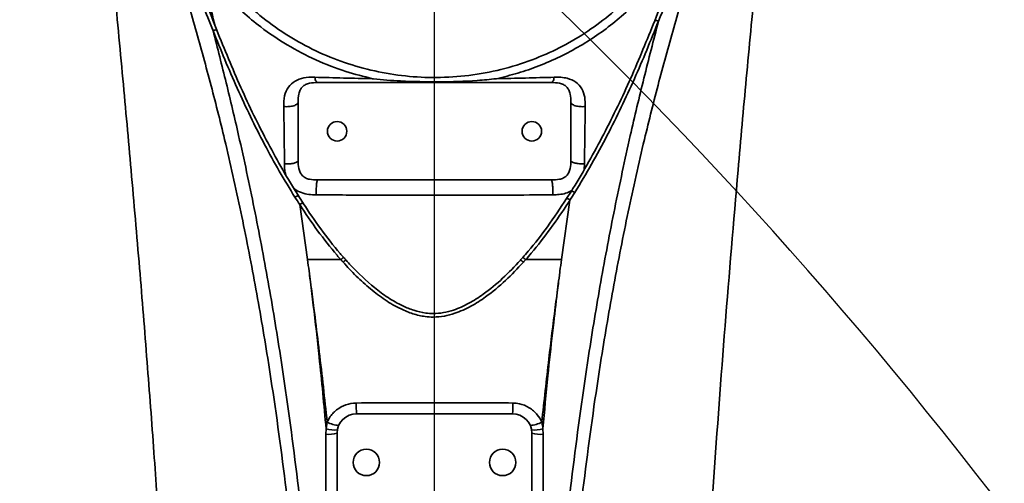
# Model space of a CAD drawing. Header units: millimetres. Extents: x -8713 to 3261, y -18743 to -8704.
# Tile 90 of 156: x -4219 to -3966, y -11573 to -11454. Entities that reach past the tile are written whole.
import ezdxf

# ---------------------------------------------------------------- set-up
doc = ezdxf.new("R2010")
doc.units = ezdxf.units.MM
doc.header["$LTSCALE"] = 10
doc.header["$PDSIZE"] = -1
doc.linetypes.add('CENTER', pattern=[50.8, 31.75, -6.35, 6.35, -6.35])
doc.layers.get('Defpoints').update_dxf_attribs({"true_color": 0x5e5e5e})
doc.layers.add('细实线层', color=7, linetype='Continuous')
doc.dimstyles.new('ISO-25', dxfattribs={"dimscale": 20, "dimtxt": 4, "dimasz": 3.05, "dimexe": 3, "dimexo": 0.625, "dimtad": 1, "dimdec": 0, "dimtxsty": 'Standard', "dimcen": 2.5, "dimclrd": 1, "dimclre": 1, "dimclrt": 4, "dimadec": 1, "dimazin": 2, "dimtfac": 1, "dimtdec": 0, "dimtmove": 0, "dimatfit": 0, "dimfxl": 1, "dimarcsym": 0})

# ---------------------------------------------------------------- blocks, each defined once
blk = doc.blocks.new('*U156')
at = {"color": 0, "linetype": 'CENTER', "transparency": 16777216}
blk.add_line((0, -745.62), (0, -3.6), dxfattribs=at)
blk = doc.blocks.new('*D176')
at = {"color": 1, "lineweight": -2, "transparency": 16777216}
for p, q in [((-4231.58, -11393.12), (-4663.16, -11393.12)), ((-4603.16, -12112.12), (-4603.16, -11454.12)), ((-4239.51, -12173.12), (-4663.16, -12173.12))]:
    blk.add_line(p, q, dxfattribs=at)
at = {"color": 1, "lineweight": 20, "transparency": 16777216}
for points in [[(-4613.33, -11454.12), (-4593, -11454.12), (-4603.16, -11393.12)], [(-4613.33, -12112.12), (-4593, -12112.12), (-4603.16, -12173.12)]]:
    blk.add_solid(points, dxfattribs=at)
at = {"layer": 'Defpoints', "color": 0, "lineweight": 20, "transparency": 16777216}
for p in [(-4603.16, -11393.12), (-4219.08, -11393.12), (-4227.01, -12173.12)]:
    blk.add_point(p, dxfattribs=at)
at = {"color": 4, "transparency": 16777216, "insert": (-4656.11, -11783.12), "char_height": 80, "attachment_point": 5, "rotation": 90}
blk.add_mtext('780', dxfattribs=at)
blk = doc.blocks.new('*D177')
at = {"color": 1, "lineweight": -2, "transparency": 16777216}
for p, q in [((-4603.16, -11162.12), (-4603.16, -10919.27)), ((-4189.07, -11223.12), (-4663.16, -11223.12)), ((-4603.16, -11393.12), (-4603.16, -11223.12)), ((-4231.58, -11393.12), (-4663.16, -11393.12)), ((-4603.16, -11454.12), (-4603.16, -11515.12))]:
    blk.add_line(p, q, dxfattribs=at)
at = {"color": 1, "lineweight": 20, "transparency": 16777216}
for points in [[(-4613.33, -11162.12), (-4593, -11162.12), (-4603.16, -11223.12)], [(-4613.33, -11454.12), (-4593, -11454.12), (-4603.16, -11393.12)]]:
    blk.add_solid(points, dxfattribs=at)
at = {"layer": 'Defpoints', "color": 0, "lineweight": 20, "transparency": 16777216}
for p in [(-4603.16, -11223.12), (-4176.57, -11223.12), (-4219.08, -11393.12)]:
    blk.add_point(p, dxfattribs=at)
at = {"color": 4, "transparency": 16777216, "insert": (-4656.11, -11010.2), "char_height": 80, "attachment_point": 5, "rotation": 90}
blk.add_mtext('170', dxfattribs=at)
blk = doc.blocks.new('*D168')
at = {"color": 1, "lineweight": -2, "transparency": 16777216}
for p, q in [((-2624.13, -11223.12), (-2362.13, -11223.12)), ((-3337.5, -11596.02), (-3395.99, -11655.27))]:
    blk.add_line(p, q, dxfattribs=at)
blk.add_arc((-2969.38, -11223.12), 547.25, 231.7592, 353.6101, dxfattribs=at)
at = {"color": 1, "lineweight": 20, "transparency": 16777216}
for points in [[(-2435.68, -11283.46), (-2415.38, -11284.6), (-2422.13, -11223.12)], [(-3314.83, -11660.56), (-3301.38, -11645.32), (-3353.84, -11612.57)]]:
    blk.add_solid(points, dxfattribs=at)
at = {"layer": 'Defpoints', "color": 0, "lineweight": 20, "transparency": 16777216}
for p in [(-4176.57, -11223.12), (-2969.38, -11223.12), (-2636.63, -11223.12), (-3328.72, -11587.13), (-2967.03, -11770.37)]:
    blk.add_point(p, dxfattribs=at)
at = {"color": 4, "transparency": 16777216, "insert": (-2778.75, -11679.18), "char_height": 80, "attachment_point": 5, "rotation": 22.6847}
blk.add_mtext('130%%D', dxfattribs=at)
blk = doc.blocks.new('*D169')
at = {"color": 1, "lineweight": -2, "transparency": 16777216}
blk.add_arc((-3969.93, -11223.12), 395.04, 288.8561, 351.1439, dxfattribs=at)
at = {"color": 1, "lineweight": 20, "transparency": 16777216}
for points in [[(-3589.74, -11283.16), (-3569.46, -11284.73), (-3574.89, -11223.12)], [(-3839.72, -11606.81), (-3844.79, -11587.12), (-3901.33, -11612.16)]]:
    blk.add_solid(points, dxfattribs=at)
at = {"layer": 'Defpoints', "color": 0, "lineweight": 20, "transparency": 16777216}
for p in [(-4176.57, -11223.12), (-2636.63, -11223.12), (-3945.16, -11363.6), (-3734.03, -11539.99), (-3746.65, -12489.44)]:
    blk.add_point(p, dxfattribs=at)
at = {"color": 4, "transparency": 16777216, "insert": (-3707.87, -11443.02), "char_height": 80, "attachment_point": 5, "rotation": 50}
blk.add_mtext('80°', dxfattribs=at)
blk = doc.blocks.new('*D170')
at = {"color": 1, "lineweight": -2, "transparency": 16777216}
blk.add_arc((-4112.58, -12173.12), 253.67, 304.2348, 76.1888, dxfattribs=at)
at = {"color": 1, "lineweight": 20, "transparency": 16777216}
for points in [[(-4053.24, -11936.88), (-4050.8, -11916.69), (-4112.58, -11919.45)], [(-3965.2, -12391.88), (-3974.53, -12373.81), (-4024.06, -12410.85)]]:
    blk.add_solid(points, dxfattribs=at)
at = {"layer": 'Defpoints', "color": 0, "lineweight": 20, "transparency": 16777216}
for p in [(-4112.58, -11396.72), (-4112.58, -12138.75), (-4112.58, -12173.12), (-3869.21, -12244.68), (-3840.39, -12904.09)]:
    blk.add_point(p, dxfattribs=at)
at = {"color": 4, "transparency": 16777216, "insert": (-3810.81, -12118.76), "char_height": 80, "attachment_point": 5, "rotation": 280.2118}
blk.add_mtext('160%%D', dxfattribs=at)
blk = doc.blocks.new('*D171')
at = {"color": 1, "lineweight": -2, "transparency": 16777216}
blk.add_arc((-4112.58, -12173.12), 312.42, 101.2047, 176.8379, dxfattribs=at)
at = {"color": 1, "lineweight": 20, "transparency": 16777216}
for points in [[(-4174.28, -11856.54), (-4172.29, -11876.77), (-4112.58, -11860.7)], [(-4414.37, -12155.46), (-4434.68, -12156.32), (-4421.93, -12216.83)]]:
    blk.add_solid(points, dxfattribs=at)
at = {"layer": 'Defpoints', "color": 0, "lineweight": 20, "transparency": 16777216}
for p in [(-4112.58, -11396.72), (-4281.27, -11910.16), (-4112.58, -12138.75), (-4112.58, -12173.12), (-4884.91, -12282.25)]:
    blk.add_point(p, dxfattribs=at)
at = {"color": 4, "transparency": 16777216, "insert": (-4388.08, -11933.82), "char_height": 80, "attachment_point": 5, "rotation": 49.0213}
blk.add_mtext('98°', dxfattribs=at)

msp = doc.modelspace()

# ---------------------------------------------------------------- linework, layer by layer
at = {"color": 4}
for centre, radius, start, end in [((-4112.58, -12173.12), 1935.77, 290, 188), ((-4884.99, -12281.68), 1155.77, 26.45821, 69.54179)]:
    msp.add_arc(centre, radius, start, end, dxfattribs=at)
at = {"layer": '细实线层', "linetype": 'Continuous', "lineweight": 35}
for p, q in [((-4082.58, -11470.62), (-4142.58, -11470.62)), ((-4147.58, -11475.62), (-4147.58, -11490.62)), ((-4077.58, -11490.62), (-4077.58, -11475.62)), ((-4074.06, -11491.48), (-4074.15, -11492.94)), ((-4142.58, -11495.62), (-4082.58, -11495.62)), ((-4078.65, -11500.39), (-4077.44, -11498.47)), ((-4145.18, -11516.08), (-4147.19, -11501.96)), ((-4079.97, -11516.08), (-4077.79, -11500.78)), ((-4132.58, -11555.62), (-4092.58, -11555.62)), ((-4140.4, -11559.54), (-4140.12, -11557.77)), ((-4140.51, -11560.91), (-4140.4, -11559.54)), ((-4137.58, -11575.62), (-4137.58, -11560.62)), ((-4087.58, -11560.62), (-4087.58, -11575.62)), ((-4084.76, -11559.54), (-4084.64, -11560.91))]:
    msp.add_line(p, q, dxfattribs=at)
for centre, radius in [((-4137.58, -11483.12), 2.5), ((-4087.58, -11483.12), 2.5), ((-4130.08, -11568.12), 3.4), ((-4095.08, -11568.12), 3.4)]:
    msp.add_circle(centre, radius, dxfattribs=at)
for centre, radius, start, end in [((-4055.72, -11455.89), 1.18, 57.2208, 105.4556), ((-4168.8, -11458.32), 1.2, 75.4092, 122.6796), ((-4135.26, -11517.27), 1.82, 109.5378, 139.061), ((-4090.55, -11517.27), 1.82, 40.8501, 70.3388), ((-4114.14, -11553.53), 18.56, 178, 186.4931), ((-4111.01, -11553.53), 18.56, 353.5069, 2), ((-4132.58, -11560.62), 5, 90, 180), ((-4092.58, -11560.62), 5, 0, 90), ((-4136.82, -11552.04), 6.61, 240.0468, 266.9742), ((-4088.34, -11552.04), 6.61, 273.0264, 299.9539), ((-4139.8, -11553.03), 7.91, 264.7998, 286.2977), ((-4138.34, -11551.75), 8.06, 255.1915, 275.9246), ((-4086.82, -11551.75), 8.06, 264.0768, 284.8098), ((-4085.36, -11553.03), 7.91, 253.7023, 275.2002)]:
    msp.add_arc(centre, radius, start, end, dxfattribs=at)
for points, knots in [([(-4214, -12165.78), (-4214, -12165.78), (-4213.78, -12162.5), (-4213.03, -12155.96), (-4211.23, -12146.31), (-4208.9, -12136.77), (-4206.21, -12127.31), (-4201.83, -12113.02), (-4195.75, -12093.74), (-4188.28, -12069.27), (-4181.45, -12044.42), (-4175.19, -12019.28), (-4169.56, -11993.93), (-4164.54, -11968.42), (-4160.08, -11942.77), (-4156.49, -11919.16), (-4153.61, -11897.63), (-4150.66, -11872.84), (-4147.67, -11842.57), (-4145.04, -11806.82), (-4143.42, -11773.34), (-4142.6, -11742.18), (-4142.43, -11713.35), (-4142.85, -11684.53), (-4143.91, -11655.73), (-4145.61, -11626.98), (-4148.03, -11598.31), (-4151.21, -11569.73), (-4154.8, -11544.46), (-4158.55, -11522.49), (-4162.23, -11503.77), (-4166.1, -11486.43), (-4170.14, -11470.47), (-4174.16, -11455.88), (-4177.84, -11443.34), (-4181, -11432.85), (-4183.45, -11424.27), (-4185.58, -11415.64), (-4187.23, -11406.91), (-4187.88, -11400.96), (-4188.07, -11397.97), (-4188.07, -11397.97)], [0, 0, 0, 0, 0, 0.01301, 0.026041, 0.039107, 0.052186, 0.065236, 0.098285, 0.131337, 0.164479, 0.197635, 0.230783, 0.263883, 0.29699, 0.330092, 0.354896, 0.379701, 0.425148, 0.470605, 0.516053, 0.552611, 0.58917, 0.62573, 0.66229, 0.698856, 0.73542, 0.771996, 0.808571, 0.83298, 0.857393, 0.881798, 0.901401, 0.921008, 0.940607, 0.952487, 0.964399, 0.9763, 0.988162, 1, 1, 1, 1, 1]), ([(-4168.89, -11456.1), (-4169.53, -11453.62), (-4171.13, -11447.32), (-4173.57, -11437.95), (-4175.9, -11428.32), (-4177.7, -11419.99), (-4179.06, -11412.49), (-4180.11, -11405.44), (-4180.54, -11400.85), (-4180.75, -11398.55)], [0, 0, 0, 0, 0.128756, 0.327308, 0.490245, 0.633553, 0.762759, 0.88148, 1, 1, 1, 1]), ([(-4037.09, -11397.97), (-4037.09, -11397.97), (-4037.27, -11400.94), (-4037.92, -11406.83), (-4039.54, -11415.49), (-4041.65, -11424.04), (-4044.07, -11432.55), (-4047.23, -11443.03), (-4050.92, -11455.63), (-4054.99, -11470.35), (-4059.04, -11486.4), (-4062.93, -11503.79), (-4066.6, -11522.51), (-4070.35, -11544.49), (-4073.94, -11569.75), (-4077.11, -11598.32), (-4079.53, -11627), (-4081.23, -11655.74), (-4082.28, -11684.54), (-4082.71, -11713.35), (-4082.53, -11742.18), (-4081.71, -11773.43), (-4080.07, -11807.07), (-4077.42, -11843.07), (-4074.16, -11875.88), (-4070.54, -11905.5), (-4066.76, -11931.94), (-4062.43, -11958.28), (-4057.86, -11982.63), (-4053.16, -12005), (-4048.45, -12025.42), (-4043.34, -12045.68), (-4037.8, -12065.77), (-4031.9, -12085.64), (-4026.6, -12102.81), (-4021.97, -12117.29), (-4018.27, -12129.22), (-4015, -12141.23), (-4012.46, -12153.38), (-4011.44, -12161.63), (-4011.15, -12165.78), (-4011.15, -12165.78)], [0, 0, 0, 0, 0, 0.011737, 0.023498, 0.035297, 0.047107, 0.058885, 0.078665, 0.098453, 0.118236, 0.14264, 0.167053, 0.191461, 0.228033, 0.264608, 0.30117, 0.337733, 0.374291, 0.410849, 0.447405, 0.483961, 0.529727, 0.575503, 0.621268, 0.655189, 0.68911, 0.723035, 0.756959, 0.783715, 0.810475, 0.837228, 0.863999, 0.890777, 0.917545, 0.934043, 0.950588, 0.96711, 0.983572, 1, 1, 1, 1, 1]), ([(-4044.15, -11423.22), (-4045.25, -11427), (-4047.45, -11434.56), (-4051.14, -11445.11), (-4053.86, -11451.86), (-4055.08, -11454.89)], [0, 0, 0, 0, 0.354535, 0.709938, 1, 1, 1, 1]), ([(-4169.45, -11457.3), (-4170.36, -11455.07), (-4172.94, -11448.74), (-4176.73, -11438.23), (-4179.19, -11429.88), (-4180.42, -11425.7)], [0, 0, 0, 0, 0.214464, 0.606644, 1, 1, 1, 1]), ([(-4172.35, -11435.72), (-4172.08, -11436.19), (-4170.5, -11438.93), (-4167.15, -11443.67), (-4161.88, -11449.53), (-4155.91, -11454.75), (-4149.32, -11459.26), (-4142.22, -11463.01), (-4134.75, -11465.95), (-4126.98, -11467.99), (-4119.04, -11469.17), (-4110.9, -11469.46), (-4102.67, -11468.78), (-4094.46, -11467.14), (-4086.75, -11464.64), (-4079.62, -11461.38), (-4073.11, -11457.51), (-4067.07, -11452.98), (-4061.61, -11447.8), (-4056.73, -11442.09), (-4054.11, -11437.84), (-4052.8, -11435.72)], [0, 0, 0, 0, 0.011381, 0.066092, 0.121032, 0.175789, 0.231564, 0.28753, 0.343316, 0.399112, 0.455087, 0.510884, 0.569026, 0.627368, 0.685507, 0.738146, 0.790937, 0.843565, 0.895672, 0.947939, 1, 1, 1, 1]), ([(-4128.47, -11469.62), (-4130.78, -11469.04), (-4135.75, -11467.81), (-4143.1, -11464.91), (-4150.44, -11461.1), (-4156.67, -11456.89), (-4162.05, -11452.42), (-4166.62, -11447.82), (-4170.49, -11443.25), (-4172.5, -11440.1), (-4173.3, -11438.85)], [0, 0, 0, 0, 0.127515, 0.275383, 0.42372, 0.571567, 0.678709, 0.799255, 0.920078, 1, 1, 1, 1]), ([(-4051.86, -11438.9), (-4052.47, -11439.87), (-4054.11, -11442.44), (-4057.27, -11446.36), (-4061.26, -11450.65), (-4065.62, -11454.58), (-4070.25, -11458.12), (-4075.15, -11461.27), (-4080.33, -11464.04), (-4085.69, -11466.37), (-4091.14, -11468.27), (-4094.83, -11469.17), (-4096.68, -11469.62)], [0, 0, 0, 0, 0.061357, 0.164266, 0.270323, 0.376385, 0.479901, 0.583419, 0.689688, 0.795958, 0.897676, 1, 1, 1, 1]), ([(-4056.03, -11454.75), (-4054.88, -11451.71), (-4053.16, -11447.21), (-4051.6, -11442.7), (-4051.1, -11441.23)], [0, 0, 0, 0, 0.6751633, 1, 1, 1, 1]), ([(-4173.35, -11443.93), (-4172.6, -11446.1), (-4171.05, -11450.51), (-4169.36, -11454.91), (-4168.5, -11457.15)], [0, 0, 0, 0, 0.491168, 1, 1, 1, 1]), ([(-4194.91, -11445.27), (-4194.13, -11453.39), (-4192.6, -11469.33), (-4191.17, -11485.29), (-4190.47, -11493.12)], [0, 0, 0, 0, 0.508918, 1, 1, 1, 1]), ([(-4030.24, -11445.28), (-4031.01, -11453.39), (-4032.54, -11469.32), (-4033.95, -11485.28), (-4034.65, -11493.12)], [0, 0, 0, 0, 0.508534, 1, 1, 1, 1]), ([(-4016.6, -12166.62), (-4016.6, -12166.62), (-4016.93, -12162.61), (-4017.98, -12154.63), (-4020.43, -12142.79), (-4023.5, -12131.05), (-4026.96, -12119.36), (-4031.3, -12105.09), (-4036.32, -12088.13), (-4041.96, -12068.46), (-4047.36, -12048.3), (-4052.42, -12027.68), (-4057.15, -12006.6), (-4061.82, -11983.74), (-4066.31, -11959.07), (-4070.53, -11932.61), (-4074.21, -11906.05), (-4077.72, -11876.31), (-4080.87, -11843.39), (-4083.41, -11807.28), (-4084.97, -11773.54), (-4085.73, -11742.21), (-4085.86, -11713.31), (-4085.41, -11684.41), (-4084.34, -11655.54), (-4082.64, -11626.71), (-4080.25, -11597.94), (-4077.12, -11569.26), (-4073.61, -11543.87), (-4069.95, -11521.76), (-4066.38, -11502.91), (-4062.65, -11485.49), (-4058.85, -11469.48), (-4056.34, -11459.76), (-4055.08, -11454.89)], [0, 0, 0, 0, 0.0000001, 0.0173161, 0.0346592, 0.0520498, 0.0694581, 0.0868288, 0.1154573, 0.1440936, 0.1727235, 0.2026308, 0.2325443, 0.2624535, 0.2994091, 0.3363654, 0.3732896, 0.4102142, 0.4600018, 0.5098001, 0.559589, 0.5993493, 0.6391095, 0.6788767, 0.7186436, 0.7584305, 0.7982165, 0.8380468, 0.8778754, 0.9044938, 0.9311167, 0.9577327, 0.9788664, 1, 1, 1, 1]), ([(-4077.44, -11498.47), (-4077.44, -11498.47), (-4077.3, -11498.25), (-4075.75, -11495.76), (-4072.91, -11490.93), (-4067.83, -11481.53), (-4062.02, -11469.51), (-4058.03, -11459.67), (-4056.03, -11454.75)], [0, 0, 0, 0, 0.000001, 0.015641, 0.179483, 0.343577, 0.671721, 1, 1, 1, 1]), ([(-4055.08, -11454.89), (-4057.08, -11459.84), (-4061.08, -11469.73), (-4066.98, -11481.91), (-4072.18, -11491.61), (-4075.11, -11496.43), (-4076.57, -11498.85)], [0, 0, 0, 0, 0.328142, 0.656211, 0.827973, 1, 1, 1, 1]), ([(-4169.45, -11457.3), (-4168.3, -11461.77), (-4166.02, -11470.69), (-4162.43, -11485.88), (-4158.79, -11502.89), (-4155.22, -11521.75), (-4151.56, -11543.85), (-4148.05, -11569.24), (-4144.93, -11597.93), (-4142.54, -11626.7), (-4140.84, -11655.53), (-4139.79, -11684.41), (-4139.34, -11713.3), (-4139.47, -11742.21), (-4140.24, -11773.46), (-4141.78, -11807.03), (-4144.31, -11842.88), (-4147.82, -11879.76), (-4151.92, -11913.28), (-4156.37, -11943.47), (-4160.71, -11969.24), (-4165.62, -11994.91), (-4171.12, -12020.44), (-4177.23, -12045.79), (-4183.82, -12070.62), (-4190.91, -12094.88), (-4196.86, -12114.71), (-4201.47, -12130.5), (-4204.61, -12142.41), (-4207.14, -12154.43), (-4208.22, -12162.54), (-4208.56, -12166.62), (-4208.56, -12166.62)], [0, 0, 0, 0, 0.019437, 0.038875, 0.065587, 0.092306, 0.11902, 0.158992, 0.198966, 0.238896, 0.278826, 0.318737, 0.358647, 0.398551, 0.438454, 0.488071, 0.537697, 0.587312, 0.641495, 0.677679, 0.713867, 0.750048, 0.78634, 0.822639, 0.858926, 0.894051, 0.929175, 0.946889, 0.964627, 0.982331, 1, 1, 1, 1, 1]), ([(-4148.4, -11500.07), (-4149.76, -11497.85), (-4152.49, -11493.39), (-4157.56, -11484.1), (-4163.42, -11472.12), (-4167.44, -11462.24), (-4169.45, -11457.3)], [0, 0, 0, 0, 0.163282, 0.326831, 0.663383, 1, 1, 1, 1]), ([(-4168.5, -11457.15), (-4166.49, -11462.07), (-4162.49, -11471.9), (-4156.65, -11483.81), (-4151.61, -11493.05), (-4148.89, -11497.48), (-4147.53, -11499.69)], [0, 0, 0, 0, 0.336785, 0.67341, 0.836584, 1, 1, 1, 1]), ([(-4151.28, -11476.78), (-4151.29, -11476.32), (-4151.3, -11474.93), (-4150.85, -11472.81), (-4149.45, -11470.8), (-4147.37, -11469.6), (-4145.22, -11469.21), (-4143.83, -11469.24), (-4143.32, -11469.25)], [0, 0, 0, 0, 0.105538, 0.318565, 0.505803, 0.695615, 0.886879, 1, 1, 1, 1]), ([(-4143.32, -11469.25), (-4140.87, -11469.32), (-4135.97, -11469.45), (-4130.97, -11469.56), (-4128.47, -11469.62)], [0, 0, 0, 0, 0.49944, 1, 1, 1, 1]), ([(-4128.47, -11469.62), (-4128.47, -11469.62), (-4128.4, -11469.63), (-4126.02, -11469.91), (-4120.35, -11470.32), (-4111.43, -11470.51), (-4103.22, -11470.24), (-4098.31, -11469.81), (-4096.69, -11469.62), (-4096.68, -11469.62)], [0, 0, 0, 0, 0.00065, 0.006194, 0.226709, 0.53599, 0.845198, 0.99935, 1, 1, 1, 1]), ([(-4096.68, -11469.62), (-4094.19, -11469.56), (-4089.19, -11469.45), (-4084.29, -11469.32), (-4081.83, -11469.25)], [0, 0, 0, 0, 0.499304, 1, 1, 1, 1]), ([(-4081.83, -11469.25), (-4081.26, -11469.24), (-4080.12, -11469.23), (-4078.18, -11469.51), (-4076.22, -11470.39), (-4074.66, -11472.14), (-4073.89, -11474.36), (-4073.88, -11475.97), (-4073.87, -11476.78)], [0, 0, 0, 0, 0.1261203, 0.2517384, 0.4424945, 0.6304861, 0.8153379, 1, 1, 1, 1]), ([(-4142.58, -11470.62), (-4143.27, -11470.63), (-4144.34, -11470.64), (-4145.67, -11471.08), (-4146.52, -11471.68), (-4147.11, -11472.53), (-4147.56, -11473.86), (-4147.57, -11474.93), (-4147.58, -11475.62)], [0, 0, 0, 0, 0.24935, 0.381459, 0.499356, 0.61739, 0.749772, 1, 1, 1, 1]), ([(-4077.58, -11475.62), (-4077.59, -11474.93), (-4077.6, -11473.86), (-4078.04, -11472.54), (-4078.63, -11471.68), (-4079.48, -11471.09), (-4080.81, -11470.65), (-4081.88, -11470.63), (-4082.58, -11470.62)], [0, 0, 0, 0, 0.24935, 0.381459, 0.499356, 0.61739, 0.749772, 1, 1, 1, 1]), ([(-4151.1, -11491.48), (-4151.12, -11489.57), (-4151.16, -11484.6), (-4151.24, -11479.76), (-4151.28, -11476.78)], [0, 0, 0, 0, 0.3840643, 1, 1, 1, 1]), ([(-4073.87, -11476.78), (-4073.9, -11478.63), (-4073.98, -11483.45), (-4074.03, -11488.42), (-4074.06, -11491.48)], [0, 0, 0, 0, 0.384158, 1, 1, 1, 1]), ([(-4150.77, -11494.31), (-4150.87, -11493.9), (-4151.08, -11492.97), (-4151.09, -11492.02), (-4151.1, -11491.48)], [0, 0, 0, 0, 0.433611, 1, 1, 1, 1]), ([(-4147.58, -11490.62), (-4147.57, -11491.32), (-4147.56, -11492.38), (-4147.12, -11493.71), (-4146.52, -11494.56), (-4145.67, -11495.16), (-4144.34, -11495.6), (-4143.28, -11495.61), (-4142.58, -11495.62)], [0, 0, 0, 0, 0.24935, 0.381459, 0.499356, 0.61739, 0.749772, 1, 1, 1, 1]), ([(-4082.58, -11495.62), (-4081.88, -11495.61), (-4080.82, -11495.6), (-4079.49, -11495.16), (-4078.64, -11494.57), (-4078.04, -11493.72), (-4077.6, -11492.39), (-4077.59, -11491.32), (-4077.58, -11490.62)], [0, 0, 0, 0, 0.24935, 0.381459, 0.499356, 0.61739, 0.749772, 1, 1, 1, 1]), ([(-4190.47, -11493.12), (-4189.74, -11501.49), (-4188.31, -11517.89), (-4186.37, -11542.04), (-4184.62, -11565.25), (-4183.08, -11587.55), (-4181.72, -11608.98), (-4180.55, -11629.57), (-4179.54, -11649.96), (-4178.68, -11670.14), (-4178, -11690.1), (-4177.52, -11709.2), (-4177.22, -11727.49), (-4177.1, -11746.5), (-4177.2, -11766.13), (-4177.57, -11786.32), (-4178.19, -11805.5), (-4179.04, -11823.75), (-4180.11, -11841.16), (-4181.39, -11857.81), (-4183.03, -11875.81), (-4185.13, -11895.11), (-4187.75, -11915.7), (-4190.62, -11935.63), (-4193.69, -11955.15), (-4196.9, -11974.38), (-4200.2, -11993.56), (-4203.54, -12012.91), (-4206.91, -12032.8), (-4209.06, -12046.27), (-4210.15, -12053.12)], [0, 0, 0, 0, 0.044857, 0.08795, 0.129338, 0.169079, 0.207234, 0.243861, 0.279019, 0.316068, 0.351491, 0.385367, 0.417776, 0.448798, 0.486479, 0.522199, 0.556124, 0.588418, 0.619248, 0.648777, 0.67717, 0.715318, 0.751996, 0.787635, 0.822656, 0.857474, 0.891866, 0.926833, 0.962752, 1, 1, 1, 1]), ([(-4034.65, -11493.12), (-4035.78, -11506.45), (-4038.05, -11533.09), (-4041, -11573.12), (-4043.54, -11613.21), (-4045.58, -11653.35), (-4047.01, -11693.55), (-4047.74, -11733.8), (-4047.62, -11771.19), (-4046.73, -11805.69), (-4045.2, -11837.27), (-4042.87, -11868.79), (-4039.68, -11900.22), (-4035.68, -11931.32), (-4030.99, -11962.07), (-4025.85, -11992.48), (-4020.52, -12022.8), (-4017.15, -12043.01), (-4015.46, -12053.12)], [0, 0, 0, 0, 0.07143, 0.14286, 0.21429, 0.285719, 0.357148, 0.428577, 0.500005, 0.556005, 0.612003, 0.668002, 0.724, 0.779998, 0.834998, 0.889998, 0.944999, 1, 1, 1, 1]), ([(-4142.94, -11499.44), (-4143.58, -11499.42), (-4144.87, -11499.39), (-4146.77, -11498.93), (-4148.16, -11498.32), (-4148.7, -11497.71), (-4148.78, -11497.62)], [0, 0, 0, 0, 0.308158, 0.614347, 0.939758, 1, 1, 1, 1]), ([(-4147.53, -11499.69), (-4147.53, -11499.69), (-4147.14, -11500.32), (-4146.73, -11500.94), (-4146.33, -11501.57)], [0, 0, 0, 0, 0.000027, 1, 1, 1, 1]), ([(-4082.22, -11499.44), (-4084.2, -11499.45), (-4090.17, -11499.49), (-4100.16, -11499.53), (-4113.29, -11499.55), (-4127.59, -11499.52), (-4137.82, -11499.47), (-4142.94, -11499.44)], [0, 0, 0, 0, 0.098579, 0.29578, 0.49345, 0.746223, 1, 1, 1, 1]), ([(-4077.49, -11498.4), (-4077.96, -11498.64), (-4078.92, -11499.13), (-4080.55, -11499.39), (-4081.66, -11499.42), (-4082.22, -11499.44)], [0, 0, 0, 0, 0.315636, 0.657081, 1, 1, 1, 1]), ([(-4076.57, -11498.85), (-4076.97, -11499.49), (-4077.38, -11500.14), (-4077.79, -11500.78), (-4077.79, -11500.78)], [0, 0, 0, 0, 0.999974, 1, 1, 1, 1]), ([(-4147.19, -11501.96), (-4147.19, -11501.96), (-4147.59, -11501.34), (-4148, -11500.7), (-4148.4, -11500.07)], [0, 0, 0, 0, 0.000026, 1, 1, 1, 1]), ([(-4136.63, -11516.08), (-4136.63, -11516.08), (-4136.96, -11515.71), (-4139.04, -11513.31), (-4142.66, -11508.67), (-4145.71, -11504.23), (-4147.19, -11501.96), (-4147.19, -11501.96)], [0, 0, 0, 0, 0.000003, 0.08334, 0.539692, 0.999997, 1, 1, 1, 1]), ([(-4146.33, -11501.57), (-4146.31, -11501.59), (-4144.85, -11503.84), (-4141.83, -11508.23), (-4138.25, -11512.82), (-4136.19, -11515.19), (-4135.87, -11515.55)], [0, 0, 0, 0, 0.003903, 0.460886, 0.916874, 1, 1, 1, 1]), ([(-4089.93, -11515.55), (-4089.46, -11515), (-4087.23, -11512.44), (-4083.35, -11507.46), (-4080.27, -11502.82), (-4078.65, -11500.39)], [0, 0, 0, 0, 0.115513, 0.537104, 1, 1, 1, 1]), ([(-4077.79, -11500.78), (-4077.79, -11500.78), (-4077.93, -11501), (-4079.53, -11503.46), (-4082.7, -11508.1), (-4086.45, -11512.93), (-4088.68, -11515.52), (-4089.17, -11516.08), (-4089.17, -11516.08)], [0, 0, 0, 0, 0.0000031, 0.0409466, 0.4623091, 0.8841926, 0.9999969, 1, 1, 1, 1]), ([(-4140.4, -11559.54), (-4140.97, -11553.4), (-4141.96, -11542.78), (-4143.38, -11530.21), (-4144.29, -11522.86), (-4144.79, -11518.97), (-4145.05, -11517.06), (-4145.18, -11516.08)], [0, 0, 0, 0, 0.423035, 0.730568, 0.867901, 0.931602, 1, 1, 1, 1]), ([(-4145.18, -11516.08), (-4145.05, -11517.06), (-4144.81, -11518.81), (-4144.52, -11521.03), (-4144.1, -11524.21), (-4143.69, -11527.37), (-4142.98, -11533.04), (-4141.78, -11542.76), (-4140.78, -11551.76), (-4140.12, -11557.77)], [0, 0, 0, 0, 0.071218, 0.125883, 0.160765, 0.300292, 0.35402, 0.568932, 1, 1, 1, 1]), ([(-4145.18, -11516.08), (-4143.59, -11516.08), (-4140.74, -11516.08), (-4137.89, -11516.08), (-4136.63, -11516.08)], [0, 0, 0, 0, 0.560009, 1, 1, 1, 1]), ([(-4136.04, -11516.74), (-4136.04, -11516.74), (-4136.24, -11516.52), (-4136.44, -11516.3), (-4136.63, -11516.08), (-4136.63, -11516.08)], [0, 0, 0, 0, 0.000694, 0.999933, 1, 1, 1, 1]), ([(-4089.76, -11516.74), (-4091.26, -11518.33), (-4094.27, -11521.53), (-4098.8, -11525.3), (-4103.19, -11528.13), (-4106.78, -11529.76), (-4110.06, -11530.63), (-4112.63, -11530.88), (-4115.35, -11530.69), (-4118.16, -11530.03), (-4121.64, -11528.62), (-4125.32, -11526.48), (-4129.12, -11523.58), (-4132.71, -11520.33), (-4134.93, -11517.94), (-4136.04, -11516.74)], [0, 0, 0, 0, 0.118078, 0.237372, 0.317337, 0.398906, 0.44861, 0.499563, 0.537044, 0.594835, 0.654193, 0.738642, 0.823236, 0.911598, 1, 1, 1, 1]), ([(-4135.87, -11515.55), (-4135.67, -11515.77), (-4135.48, -11515.99), (-4135.29, -11516.21), (-4135.29, -11516.21)], [0, 0, 0, 0, 0.999932, 1, 1, 1, 1]), ([(-4135.29, -11516.21), (-4135.29, -11516.21), (-4134.88, -11516.66), (-4132.59, -11519.15), (-4129.09, -11522.5), (-4124.55, -11525.88), (-4121.16, -11527.84), (-4117.9, -11529.16), (-4115.23, -11529.79), (-4112.67, -11529.97), (-4110.25, -11529.74), (-4107.15, -11528.93), (-4103.68, -11527.36), (-4099.43, -11524.63), (-4094.98, -11520.91), (-4091.97, -11517.81), (-4090.52, -11516.21), (-4090.52, -11516.21)], [0, 0, 0, 0, 0.000001, 0.033896, 0.189155, 0.269178, 0.349079, 0.405975, 0.464157, 0.5004, 0.548666, 0.598305, 0.677801, 0.759327, 0.878876, 0.999999, 1, 1, 1, 1]), ([(-4090.52, -11516.21), (-4090.52, -11516.21), (-4090.32, -11515.99), (-4090.13, -11515.77), (-4089.93, -11515.55)], [0, 0, 0, 0, 0.000068, 1, 1, 1, 1]), ([(-4089.17, -11516.08), (-4089.17, -11516.08), (-4089.37, -11516.3), (-4089.56, -11516.52), (-4089.76, -11516.74)], [0, 0, 0, 0, 0.0000672, 1, 1, 1, 1]), ([(-4089.17, -11516.08), (-4087.45, -11516.08), (-4084.39, -11516.08), (-4081.32, -11516.08), (-4079.97, -11516.08)], [0, 0, 0, 0, 0.55999, 1, 1, 1, 1]), ([(-4085.03, -11557.77), (-4084.44, -11552.37), (-4083.36, -11542.54), (-4081.9, -11530.73), (-4080.94, -11523.32), (-4080.53, -11520.22), (-4080.25, -11518.14), (-4080.11, -11517.06), (-4079.97, -11516.08)], [0, 0, 0, 0, 0.387807, 0.704873, 0.850025, 0.922266, 0.928783, 1, 1, 1, 1]), ([(-4079.97, -11516.08), (-4080.11, -11517.06), (-4080.31, -11518.57), (-4080.53, -11520.26), (-4080.71, -11521.69), (-4081.2, -11525.55), (-4081.75, -11530.14), (-4082.61, -11537.65), (-4083.58, -11546.77), (-4084.34, -11554.99), (-4084.76, -11559.54)], [0, 0, 0, 0, 0.0683972, 0.1043201, 0.1170428, 0.1679334, 0.3714996, 0.4345204, 0.6866093, 1, 1, 1, 1]), ([(-4140.12, -11557.77), (-4139.93, -11557.4), (-4139.34, -11556.21), (-4137.8, -11554.56), (-4135.4, -11553.16), (-4133.59, -11552.97), (-4132.69, -11552.88)], [0, 0, 0, 0, 0.13395, 0.423864, 0.712437, 1, 1, 1, 1]), ([(-4132.69, -11552.88), (-4125.2, -11552.84), (-4111.79, -11552.77), (-4098.39, -11552.85), (-4092.47, -11552.88)], [0, 0, 0, 0, 0.558475, 1, 1, 1, 1]), ([(-4092.47, -11552.88), (-4091.9, -11552.92), (-4090.42, -11553.02), (-4088.17, -11553.98), (-4086.17, -11555.67), (-4085.38, -11557.12), (-4085.03, -11557.77)], [0, 0, 0, 0, 0.181478, 0.472325, 0.765458, 1, 1, 1, 1]), ([(-4085.03, -11557.77), (-4084.94, -11558.2), (-4084.82, -11558.79), (-4084.77, -11559.38), (-4084.76, -11559.54)], [0, 0, 0, 0, 0.731927, 1, 1, 1, 1]), ([(-4140.51, -11575.88), (-4140.51, -11573.89), (-4140.51, -11568.9), (-4140.51, -11563.91), (-4140.51, -11560.91)], [0, 0, 0, 0, 0.399092, 1, 1, 1, 1]), ([(-4084.64, -11560.91), (-4084.64, -11562.9), (-4084.64, -11567.89), (-4084.65, -11572.88), (-4084.65, -11575.88)], [0, 0, 0, 0, 0.399092, 1, 1, 1, 1])]:
    msp.add_open_spline(points, degree=3, knots=knots, dxfattribs=at)
for points in [[(-4143.32, -11469.25), (-4143.28, -11469.45), (-4143.19, -11469.85), (-4143, -11470.28), (-4142.8, -11470.57), (-4142.65, -11470.61), (-4142.58, -11470.62)], [(-4082.58, -11470.62), (-4082.5, -11470.61), (-4082.36, -11470.57), (-4082.15, -11470.28), (-4081.97, -11469.85), (-4081.88, -11469.45), (-4081.83, -11469.25)], [(-4151.28, -11476.78), (-4151.06, -11476.79), (-4150.61, -11476.82), (-4149.93, -11476.79), (-4149.29, -11476.71), (-4148.71, -11476.56), (-4148.22, -11476.37), (-4147.86, -11476.15), (-4147.62, -11475.89), (-4147.59, -11475.71), (-4147.58, -11475.62)], [(-4077.58, -11475.62), (-4077.56, -11475.71), (-4077.53, -11475.89), (-4077.3, -11476.15), (-4076.93, -11476.37), (-4076.45, -11476.56), (-4075.87, -11476.71), (-4075.22, -11476.79), (-4074.54, -11476.82), (-4074.1, -11476.79), (-4073.87, -11476.78)], [(-4151.1, -11491.48), (-4150.88, -11491.49), (-4150.45, -11491.51), (-4149.79, -11491.47), (-4149.18, -11491.41), (-4148.63, -11491.3), (-4148.18, -11491.16), (-4147.84, -11491), (-4147.62, -11490.81), (-4147.59, -11490.69), (-4147.58, -11490.62)], [(-4077.58, -11490.62), (-4077.56, -11490.69), (-4077.54, -11490.81), (-4077.32, -11491), (-4076.98, -11491.16), (-4076.52, -11491.3), (-4075.97, -11491.4), (-4075.36, -11491.47), (-4074.71, -11491.5), (-4074.27, -11491.49), (-4074.06, -11491.48)], [(-4142.94, -11499.44), (-4142.94, -11499.21), (-4142.96, -11498.76), (-4142.95, -11498.06), (-4142.92, -11497.4), (-4142.88, -11496.8), (-4142.82, -11496.29), (-4142.75, -11495.91), (-4142.66, -11495.67), (-4142.61, -11495.64), (-4142.58, -11495.62)], [(-4082.58, -11495.62), (-4082.55, -11495.64), (-4082.49, -11495.67), (-4082.41, -11495.91), (-4082.34, -11496.29), (-4082.28, -11496.8), (-4082.23, -11497.4), (-4082.21, -11498.06), (-4082.2, -11498.76), (-4082.21, -11499.21), (-4082.22, -11499.44)], [(-4147.53, -11499.69), (-4147.55, -11499.68), (-4147.58, -11499.66), (-4147.78, -11499.73), (-4148.06, -11499.87), (-4148.29, -11500), (-4148.4, -11500.07)], [(-4076.57, -11498.85), (-4076.68, -11498.78), (-4076.9, -11498.65), (-4077.19, -11498.51), (-4077.39, -11498.44), (-4077.42, -11498.46), (-4077.44, -11498.47)], [(-4146.33, -11501.57), (-4146.34, -11501.56), (-4146.37, -11501.54), (-4146.57, -11501.62), (-4146.85, -11501.76), (-4147.07, -11501.9), (-4147.19, -11501.96)], [(-4077.79, -11500.78), (-4077.9, -11500.71), (-4078.12, -11500.57), (-4078.41, -11500.43), (-4078.61, -11500.36), (-4078.64, -11500.38), (-4078.65, -11500.39)], [(-4135.29, -11516.21), (-4135.3, -11516.2), (-4135.32, -11516.18), (-4135.5, -11516.29), (-4135.75, -11516.48), (-4135.95, -11516.65), (-4136.04, -11516.74)], [(-4090.52, -11516.21), (-4090.51, -11516.2), (-4090.48, -11516.18), (-4090.3, -11516.29), (-4090.05, -11516.48), (-4089.86, -11516.65), (-4089.76, -11516.74)]]:
    msp.add_open_spline(points, degree=3, dxfattribs=at)

# ---------------------------------------------------------------- block references
at = {"color": 4, "linetype": 'CENTER'}
msp.add_blockref('*U156', (-4112.58, -11393.12), dxfattribs=at)

# ---------------------------------------------------------------- dimensions: what is measured, and where the dimension line sits
for base, p1, p2, picture, middle in [((-4603.16, -11223.12), (-4219.08, -11393.12), (-4176.57, -11223.12), '*D177', (-4656.11, -11010.2)), ((-4603.16, -11393.12), (-4227.01, -12173.12), (-4219.08, -11393.12), '*D176', (-4656.11, -11783.12))]:
    dim = msp.add_linear_dim(base=base, p1=p1, p2=p2, angle=90, dimstyle='ISO-25')
    dim.commit()
    dim.dimension.update_dxf_attribs({"geometry": picture, "text_midpoint": middle})
for base, line1, line2, text, picture, middle in [((-2967.03, -11770.37), ((-2636.63, -11223.12), (-4176.57, -11223.12)), ((-2969.38, -11223.12), (-3328.72, -11587.13)), '130%%D', '*D168', (-2778.75, -11679.18)), ((-3869.21, -12244.68), ((-3840.39, -12904.09), (-4112.58, -12173.12)), ((-4112.58, -12138.75), (-4112.58, -11396.72)), '160%%D', '*D170', (-3810.81, -12118.76))]:
    dim = msp.add_angular_dim_2l(base=base, line1=line1, line2=line2, text=text, dimstyle='ISO-25')
    dim.commit()
    dim.dimension.update_dxf_attribs({"geometry": picture, "text_midpoint": middle})
for base, line1, line2, picture, middle in [((-3734.03, -11539.99), ((-3945.16, -11363.6), (-3746.65, -12489.44)), ((-2636.63, -11223.12), (-4176.57, -11223.12)), '*D169', (-3707.87, -11443.02)), ((-4281.27, -11910.16), ((-4884.91, -12282.25), (-4112.58, -12173.12)), ((-4112.58, -12138.75), (-4112.58, -11396.72)), '*D171', (-4388.08, -11933.82))]:
    dim = msp.add_angular_dim_2l(base=base, line1=line1, line2=line2, dimstyle='ISO-25')
    dim.commit()
    dim.dimension.update_dxf_attribs({"geometry": picture, "text_midpoint": middle})

doc.saveas('drawing.dxf')
